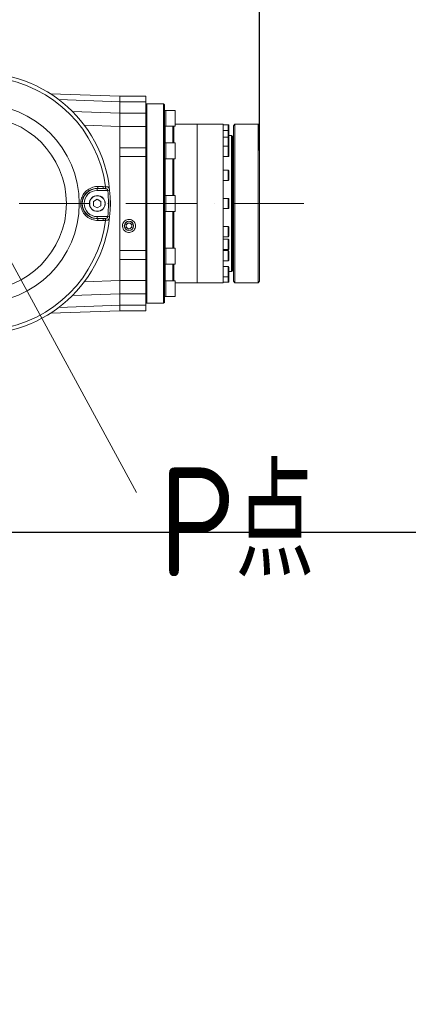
# Model space of a CAD drawing. Header units: millimetres. Extents: x 19214 to 26510, y -7957 to -532.
# Tile 148 of 150: x 22889 to 23098, y -2321 to -1793. Entities that reach past the tile are written whole.
import ezdxf

# ---------------------------------------------------------------- set-up
doc = ezdxf.new("R2010")
doc.units = ezdxf.units.MM
doc.header["$LTSCALE"] = 0.3175
doc.linetypes.add('ACAD_ISO10W100', pattern=[18, 12, -3, 0, -3])
for name, color, linetype, lineweight in [('1轮廓实线层', 7, 'Continuous', 18), ('7标注层', 4, 'Continuous', 13), ('中心线', 4, 'ACAD_ISO10W100', 20), ('细实线', 1, 'Continuous', 20)]:
    doc.layers.add(name, color=color, linetype=linetype, lineweight=lineweight)
doc.styles.add('标准汉字', font='gbenor.shx', dxfattribs={"bigfont": 'gbcbig.shx'})
doc.dimstyles.new('M1：18', dxfattribs={"dimscale": 18, "dimtxt": 3.5, "dimasz": 2.5, "dimexe": 2, "dimexo": 0, "dimgap": 1.5, "dimtad": 1, "dimdec": 1, "dimdsep": 46, "dimtxsty": '标准汉字', "dimcen": 5, "dimdle": 5, "dimclrd": 1, "dimclre": 1, "dimclrt": 256, "dimadec": 4, "dimazin": 2, "dimtfac": 1, "dimtdec": 1, "dimtmove": 0, "dimatfit": 3, "dimfxl": 1, "dimtolj": 1, "dimarcsym": 0})

# ---------------------------------------------------------------- blocks, each defined once
blk = doc.blocks.new('*D29')
at = {"layer": '7标注层', "color": 1, "lineweight": -2, "ltscale": 10, "transparency": 16777216}
for p, q in [((22868.02, -1808.73), (22868.02, -1641.83)), ((23018.02, -1863.05), (23018.02, -1641.83)), ((22913.02, -1677.83), (22973.02, -1677.83))]:
    blk.add_line(p, q, dxfattribs=at)
at = {"layer": '7标注层', "color": 1, "transparency": 16777216}
for points in [[(22913.02, -1670.33), (22913.02, -1685.33), (22868.02, -1677.83)], [(22973.02, -1685.33), (22973.02, -1670.33), (23018.02, -1677.83)]]:
    blk.add_solid(points, dxfattribs=at)
at = {"layer": 'Defpoints', "color": 0, "transparency": 16777216}
for p in [(23018.02, -1677.83), (22868.02, -1808.73), (23018.02, -1863.05)]:
    blk.add_point(p, dxfattribs=at)
at = {"layer": '7标注层', "transparency": 16777216, "insert": (22943.02, -1619.33), "char_height": 63, "attachment_point": 5, "style": '标准汉字'}
blk.add_mtext('\\A1;150', dxfattribs=at)
blk = doc.blocks.new('*D30')
at = {"layer": '7标注层', "color": 1, "lineweight": -2, "ltscale": 10, "transparency": 16777216}
for p, q in [((22118.02, -1312.58), (24046.52, -1312.58)), ((24010.52, -1357.58), (24010.52, -2772.55)), ((23623.2, -2817.55), (24046.52, -2817.55))]:
    blk.add_line(p, q, dxfattribs=at)
at = {"layer": '7标注层', "color": 1, "transparency": 16777216}
for points in [[(24018.02, -1357.58), (24003.02, -1357.58), (24010.52, -1312.58)], [(24003.02, -2772.55), (24018.02, -2772.55), (24010.52, -2817.55)]]:
    blk.add_solid(points, dxfattribs=at)
at = {"layer": 'Defpoints', "color": 0, "transparency": 16777216}
for p in [(22118.02, -1312.58), (23623.2, -2817.55), (24010.52, -2817.55)]:
    blk.add_point(p, dxfattribs=at)
at = {"layer": '7标注层', "transparency": 16777216, "insert": (23952.02, -2065.06), "char_height": 63, "attachment_point": 5, "rotation": 90, "style": '标准汉字'}
blk.add_mtext('\\A1;1505', dxfattribs=at)
blk = doc.blocks.new('*D32')
at = {"layer": '7标注层', "color": 1, "lineweight": -2, "ltscale": 10, "transparency": 16777216}
for p, q in [((21388.46, -2067.84), (23907.11, -2067.84)), ((23871.11, -2112.84), (23871.11, -2772.49)), ((23622.99, -2817.49), (23907.11, -2817.49))]:
    blk.add_line(p, q, dxfattribs=at)
at = {"layer": '7标注层', "color": 1, "transparency": 16777216}
for points in [[(23878.61, -2112.84), (23863.61, -2112.84), (23871.11, -2067.84)], [(23863.61, -2772.49), (23878.61, -2772.49), (23871.11, -2817.49)]]:
    blk.add_solid(points, dxfattribs=at)
at = {"layer": 'Defpoints', "color": 0, "transparency": 16777216}
for p in [(21388.46, -2067.84), (23622.99, -2817.49), (23871.11, -2817.49)]:
    blk.add_point(p, dxfattribs=at)
at = {"layer": '7标注层', "transparency": 16777216, "insert": (23812.61, -2442.66), "char_height": 63, "attachment_point": 5, "rotation": 90, "style": '标准汉字'}
blk.add_mtext('\\A1;749.7', dxfattribs=at)

msp = doc.modelspace()

# ---------------------------------------------------------------- linework, layer by layer
at = {"layer": '1轮廓实线层', "ltscale": 10}
for p, q in [((22906.009, -1832.755), (22943.016, -1834.047)), ((22943.016, -1836.969), (22910.391, -1835.83)), ((22943.016, -1834.047), (22957.016, -1834.047)), ((22943.016, -1836.976), (22943.016, -1834.047)), ((22957.016, -1836.976), (22943.016, -1836.976)), ((22943.016, -1836.976), (22943.016, -1843.118)), ((22957.016, -1834.047), (22957.016, -1836.976)), ((22957.016, -1836.976), (22957.016, -1843.118)), ((22917.707, -1842.243), (22943.016, -1843.127)), ((22957.516, -1838.047), (22957.016, -1838.547)), ((22966.516, -1838.047), (22957.516, -1838.047)), ((22957.516, -1945.047), (22957.516, -1838.047)), ((22967.016, -1838.547), (22966.516, -1838.047)), ((22966.516, -1945.047), (22966.516, -1838.047)), ((22967.016, -1944.547), (22967.016, -1838.547)), ((22967.816, -1841.646), (22967.016, -1841.646)), ((22972.716, -1841.646), (22967.816, -1841.646)), ((22967.816, -1841.646), (22967.816, -1847.218)), ((22967.816, -1841.646), (22967.816, -1849.335)), ((22972.716, -1850.146), (22972.716, -1841.646)), ((22972.816, -1841.746), (22972.816, -1850.046)), ((22943.016, -1843.118), (22957.016, -1843.118)), ((22943.016, -1850.189), (22943.016, -1843.118)), ((22957.016, -1843.118), (22957.016, -1850.189)), ((22967.816, -1847.218), (22967.816, -1850.146)), ((22943.016, -1850.199), (22924.007, -1849.535)), ((22957.016, -1850.189), (22943.016, -1850.189)), ((22943.016, -1850.189), (22943.016, -1861.61)), ((22943.016, -1850.199), (22943.016, -1861.61)), ((22957.016, -1850.189), (22957.016, -1861.61)), ((22967.016, -1850.146), (22967.816, -1850.146)), ((22967.416, -1850.146), (22967.416, -1859.083)), ((22967.816, -1849.335), (22967.816, -1850.146)), ((22967.816, -1850.146), (22972.716, -1850.146)), ((22971.516, -1859.083), (22971.516, -1850.146)), ((22972.016, -1859.083), (22972.016, -1850.146)), ((22984.516, -1849.047), (22972.816, -1849.047)), ((22998.516, -1849.047), (22984.516, -1849.047)), ((22984.516, -1934.047), (22984.516, -1849.047)), ((22998.516, -1934.047), (22998.516, -1849.047)), ((23001.216, -1849.297), (22998.516, -1849.297)), ((23001.216, -1852.304), (22998.516, -1852.304)), ((23001.216, -1852.304), (23001.216, -1849.297)), ((23001.216, -1855.954), (23001.216, -1852.304)), ((23001.516, -1852.604), (23001.516, -1849.597)), ((23001.516, -1856.254), (23001.516, -1852.604)), ((23004.816, -1849.047), (23004.016, -1849.847)), ((23004.016, -1933.247), (23004.016, -1849.847)), ((23017.216, -1849.047), (23004.816, -1849.047)), ((23004.816, -1849.047), (23004.816, -1934.047)), ((23018.016, -1849.847), (23017.216, -1849.047)), ((23017.216, -1934.047), (23017.216, -1849.047)), ((23018.016, -1849.847), (23018.016, -1933.247)), ((23001.216, -1855.954), (22998.516, -1855.954)), ((23001.216, -1860.866), (23001.216, -1855.954)), ((23003.016, -1855.047), (23001.516, -1855.047)), ((23001.516, -1861.154), (23001.516, -1856.254)), ((23003.516, -1855.547), (23003.016, -1855.047)), ((23003.016, -1928.047), (23003.016, -1855.047)), ((23003.516, -1927.547), (23003.516, -1855.547)), ((22943.016, -1861.61), (22957.016, -1861.61)), ((22943.016, -1866.324), (22943.016, -1861.61)), ((22957.016, -1861.61), (22957.016, -1866.324)), ((22967.816, -1859.083), (22967.016, -1859.083)), ((22972.716, -1859.083), (22967.816, -1859.083)), ((22967.816, -1859.083), (22967.816, -1866.777)), ((22967.816, -1859.083), (22967.816, -1867.583)), ((22972.716, -1867.583), (22972.716, -1859.083)), ((22972.816, -1859.183), (22972.816, -1867.483)), ((23001.216, -1860.866), (22998.516, -1860.866)), ((23001.216, -1866.366), (23001.216, -1860.866)), ((23001.516, -1861.16), (23001.516, -1861.154)), ((23001.516, -1866.066), (23001.516, -1861.166)), ((23004.016, -1863.047), (23003.516, -1862.547)), ((22957.016, -1866.324), (22943.016, -1866.324)), ((22943.016, -1916.77), (22943.016, -1866.324)), ((22957.016, -1916.77), (22957.016, -1866.324)), ((22967.016, -1867.583), (22967.816, -1867.583)), ((22967.416, -1867.583), (22967.416, -1887.297)), ((22967.816, -1866.777), (22967.816, -1867.583)), ((22967.816, -1867.583), (22972.716, -1867.583)), ((22971.516, -1887.297), (22971.516, -1867.583)), ((22972.016, -1887.297), (22972.016, -1867.583)), ((22998.516, -1866.366), (23001.216, -1866.366)), ((23001.216, -1873.681), (22998.516, -1873.681)), ((23001.216, -1879.181), (23001.216, -1873.681)), ((23001.516, -1878.881), (23001.516, -1873.981)), ((22998.516, -1879.181), (23001.216, -1879.181)), ((22931.016, -1883.477), (22931.016, -1883.513)), ((22933.9, -1883.513), (22931.016, -1883.477)), ((22931.016, -1883.513), (22933.9, -1883.513)), ((22931.016, -1884.513), (22931.016, -1883.513)), ((22936.62, -1884.513), (22931.016, -1884.513)), ((22935.103, -1883.545), (22933.9, -1883.513)), ((22934.239, -1882.468), (22935.442, -1882.531)), ((22937.597, -1884.413), (22936.62, -1884.513)), ((22931.016, -1889.257), (22929.033, -1890.402)), ((22932.999, -1890.402), (22931.016, -1889.257)), ((22967.816, -1887.297), (22967.016, -1887.297)), ((22972.716, -1887.297), (22967.816, -1887.297)), ((22967.816, -1887.297), (22967.816, -1895.797)), ((22967.816, -1887.297), (22967.816, -1895.797)), ((22972.716, -1895.797), (22972.716, -1887.297)), ((22972.816, -1887.397), (22972.816, -1895.697)), ((23001.216, -1888.797), (22998.516, -1888.797)), ((23001.216, -1894.297), (23001.216, -1888.797)), ((23001.516, -1893.997), (23001.516, -1889.097)), ((22929.033, -1890.402), (22929.033, -1892.692)), ((22929.033, -1892.692), (22931.016, -1893.837)), ((22931.016, -1893.837), (22932.999, -1892.692)), ((22932.999, -1892.692), (22932.999, -1890.402)), ((22998.516, -1894.297), (23001.216, -1894.297)), ((22931.016, -1898.581), (22931.016, -1899.581)), ((22931.016, -1898.581), (22936.62, -1898.581)), ((22931.016, -1899.617), (22931.016, -1899.581)), ((22931.016, -1899.617), (22933.9, -1899.581)), ((22933.9, -1899.581), (22931.016, -1899.581)), ((22933.9, -1899.581), (22935.103, -1899.55)), ((22935.442, -1900.563), (22934.239, -1900.627)), ((22937.597, -1898.682), (22936.62, -1898.581)), ((22967.016, -1895.797), (22967.816, -1895.797)), ((22967.416, -1895.797), (22967.416, -1915.511)), ((22967.816, -1895.797), (22972.716, -1895.797)), ((22971.516, -1915.511), (22971.516, -1895.797)), ((22972.016, -1915.511), (22972.016, -1895.797)), ((22946.516, -1902.681), (22948.016, -1901.815)), ((22946.516, -1904.413), (22946.516, -1902.681)), ((22948.016, -1905.279), (22946.516, -1904.413)), ((22948.016, -1901.815), (22949.516, -1902.681)), ((22948.016, -1905.279), (22949.516, -1904.413)), ((22949.516, -1902.681), (22949.516, -1904.413)), ((23001.216, -1903.913), (22998.516, -1903.913)), ((23001.216, -1904.122), (23001.216, -1903.913)), ((23001.216, -1909.413), (23001.216, -1904.122)), ((23001.516, -1909.113), (23001.516, -1904.213)), ((22998.516, -1909.413), (23001.216, -1909.413)), ((23001.216, -1910.742), (22998.516, -1910.742)), ((23001.216, -1916.242), (23001.216, -1910.742)), ((23001.516, -1915.942), (23001.516, -1911.042)), ((22967.816, -1915.511), (22967.016, -1915.511)), ((22972.716, -1915.511), (22967.816, -1915.511)), ((22967.816, -1915.511), (22967.816, -1924.011)), ((22972.716, -1916.327), (22972.716, -1915.511)), ((22972.716, -1924.011), (22972.716, -1916.327)), ((22972.816, -1915.611), (22972.816, -1916.408)), ((22972.816, -1916.408), (22972.816, -1923.911)), ((22998.516, -1916.242), (23001.216, -1916.242)), ((22943.016, -1916.77), (22957.016, -1916.77)), ((22943.016, -1921.485), (22943.016, -1916.77)), ((22957.016, -1921.485), (22943.016, -1921.485)), ((22943.016, -1921.485), (22943.016, -1932.905)), ((22943.016, -1921.485), (22943.016, -1932.888)), ((22957.016, -1916.77), (22957.016, -1921.485)), ((22957.016, -1921.485), (22957.016, -1932.905)), ((23001.216, -1916.728), (22998.516, -1916.728)), ((23001.216, -1917.533), (23001.216, -1916.728)), ((23001.216, -1922.228), (23001.216, -1917.533)), ((23001.516, -1921.928), (23001.516, -1917.028)), ((23003.516, -1920.547), (23004.016, -1920.047)), ((22967.016, -1924.011), (22967.816, -1924.011)), ((22967.016, -1924.011), (22967.016, -1925.547)), ((22967.416, -1924.011), (22967.416, -1932.948)), ((22967.816, -1924.011), (22972.716, -1924.011)), ((22971.516, -1932.948), (22971.516, -1924.011)), ((22972.016, -1932.948), (22972.016, -1924.011)), ((22998.516, -1922.228), (23001.216, -1922.228)), ((23001.216, -1925.29), (22998.516, -1925.29)), ((23001.216, -1926.988), (23001.216, -1925.29)), ((23001.216, -1930.79), (23001.216, -1926.988)), ((23001.516, -1930.49), (23001.516, -1925.59)), ((22998.516, -1930.79), (23001.216, -1930.79)), ((23001.216, -1931.047), (23001.216, -1930.79)), ((23001.216, -1933.797), (23001.216, -1931.047)), ((23001.516, -1928.047), (23003.016, -1928.047)), ((23001.516, -1933.497), (23001.516, -1930.49)), ((23003.016, -1928.047), (23003.516, -1927.547)), ((22924.013, -1933.551), (22943.016, -1932.888)), ((22943.016, -1932.888), (22943.016, -1939.951)), ((22943.016, -1932.905), (22957.016, -1932.905)), ((22943.016, -1939.976), (22943.016, -1932.905)), ((22957.016, -1932.905), (22957.016, -1939.976)), ((22967.816, -1932.948), (22967.016, -1932.948)), ((22972.716, -1932.948), (22967.816, -1932.948)), ((22967.816, -1932.948), (22967.816, -1941.448)), ((22972.716, -1935.893), (22972.716, -1932.948)), ((22972.716, -1941.448), (22972.716, -1935.893)), ((22972.816, -1933.048), (22972.816, -1935.923)), ((22972.816, -1934.047), (22984.516, -1934.047)), ((22972.816, -1935.923), (22972.816, -1941.348)), ((22984.516, -1934.047), (22998.516, -1934.047)), ((22998.516, -1933.797), (23001.216, -1933.797)), ((23004.016, -1933.247), (23004.816, -1934.047)), ((23004.816, -1934.047), (23017.216, -1934.047)), ((23017.216, -1934.047), (23018.016, -1933.247)), ((22943.016, -1939.951), (22917.723, -1940.834)), ((22957.016, -1939.976), (22943.016, -1939.976)), ((22943.016, -1939.976), (22943.016, -1946.118)), ((22957.016, -1939.976), (22957.016, -1946.118)), ((22967.016, -1941.448), (22967.816, -1941.448)), ((22967.816, -1941.448), (22972.716, -1941.448)), ((22910.403, -1947.255), (22943.016, -1946.116)), ((22943.016, -1946.118), (22957.016, -1946.118)), ((22943.016, -1949.047), (22943.016, -1946.118)), ((22957.016, -1944.547), (22957.516, -1945.047)), ((22957.016, -1946.118), (22957.016, -1949.047)), ((22957.516, -1945.047), (22966.516, -1945.047)), ((22966.516, -1945.047), (22967.016, -1944.547)), ((22943.016, -1949.047), (22906.009, -1950.339)), ((22957.016, -1949.047), (22943.016, -1949.047))]:
    msp.add_line(p, q, dxfattribs=at)
at = {"layer": '1轮廓实线层', "lineweight": 20, "ltscale": 10}
for points in [[(22931.016, -1883.477), (22931.083, -1883.451), (22931.147, -1883.387), (22931.206, -1883.287), (22931.258, -1883.155), (22931.3, -1882.997), (22931.331, -1882.819), (22931.349, -1882.627), (22931.355, -1882.429)], [(22931.355, -1882.429), (22933.237, -1882.454), (22934.239, -1882.468)], [(22934.239, -1882.468), (22934.233, -1882.665), (22934.215, -1882.857), (22934.184, -1883.035), (22934.141, -1883.192), (22934.09, -1883.324), (22934.031, -1883.423), (22933.967, -1883.487), (22933.9, -1883.513)], [(22931.016, -1899.617), (22931.083, -1899.643), (22931.147, -1899.707), (22931.206, -1899.807), (22931.258, -1899.939), (22931.3, -1900.097), (22931.331, -1900.275), (22931.349, -1900.467), (22931.355, -1900.665)], [(22934.239, -1900.627), (22932.357, -1900.652), (22931.355, -1900.665)], [(22933.9, -1899.581), (22933.967, -1899.607), (22934.031, -1899.671), (22934.09, -1899.77), (22934.141, -1899.902), (22934.184, -1900.06), (22934.215, -1900.238), (22934.233, -1900.429), (22934.239, -1900.627)]]:
    msp.add_lwpolyline(points, dxfattribs=at)
at = {"layer": '1轮廓实线层', "ltscale": 10}
for centre, radius in [((22931.016, -1891.547), 4.25), ((22931.016, -1891.547), 4.15), ((22948.016, -1903.547), 2.5), ((22948.016, -1903.547), 2.458)]:
    msp.add_circle(centre, radius, dxfattribs=at)
at = {"layer": '1轮廓实线层', "lineweight": 20, "ltscale": 10}
for centre, radius, start, end in [((22868.016, -1891.547), 70, 270, 90), ((22868.016, -1891.547), 68.026, 7.61622, 82.38378), ((22868.016, -1891.547), 53.314, 270, 90), ((22972.716, -1841.746), 0.1, 360, 90), ((22868.016, -1891.547), 46.473, 270, 90), ((22972.716, -1850.046), 0.1, 270, 0), ((23001.216, -1849.597), 0.3, 0, 90), ((23001.216, -1852.604), 0.3, 360, 90), ((23001.216, -1856.254), 0.3, 0, 90), ((22972.716, -1859.183), 0.1, 0, 90), ((23001.216, -1861.166), 0.3, 0, 90), ((22972.716, -1867.483), 0.1, 270, 0), ((23001.216, -1866.066), 0.3, 270, 0), ((23001.216, -1873.981), 0.3, 360, 90), ((23001.216, -1878.881), 0.3, 270, 360), ((22931.016, -1891.547), 8.034, 90, 270), ((22931.016, -1891.547), 7.034, 90, 270), ((22933.906, -1882.581), 1.537, 321.16014, 1.85076), ((22868.016, -1891.547), 68.964, 354.14563, 5.85437), ((22868.016, -1891.547), 69.945, 354.14563, 5.85437), ((22972.716, -1887.397), 0.1, 360, 90), ((23001.216, -1889.097), 0.3, 0, 90), ((23001.216, -1893.997), 0.3, 270, 360), ((22868.016, -1891.547), 68.026, 277.61622, 352.38378), ((22933.906, -1900.513), 1.537, 358.14924, 38.83986), ((22972.716, -1895.697), 0.1, 270, 360), ((22948.016, -1903.547), 1.5, 120, 180), ((22948.016, -1903.547), 1.5, 180, 240), ((22948.016, -1903.547), 1.5, 60, 120), ((22948.016, -1903.547), 1.5, 240, 300), ((22948.016, -1903.547), 1.5, 0, 60), ((22948.016, -1903.547), 1.5, 300, 0), ((23001.216, -1904.213), 0.3, 0, 90), ((23001.216, -1909.113), 0.3, 270, 360), ((23001.216, -1911.042), 0.3, 0, 90), ((22972.716, -1915.611), 0.1, 0, 90), ((23001.216, -1915.942), 0.3, 270, 0), ((23001.216, -1917.028), 0.3, 0, 90), ((22972.716, -1923.911), 0.1, 270, 0), ((23001.216, -1921.928), 0.3, 270, 0), ((23001.216, -1925.59), 0.3, 0, 90), ((23001.216, -1930.49), 0.3, 270, 0), ((22972.716, -1933.048), 0.1, 360, 90), ((23001.216, -1933.497), 0.3, 270, 0), ((22972.716, -1941.348), 0.1, 270, 0)]:
    msp.add_arc(centre, radius, start, end, dxfattribs=at)
at = {"layer": '1轮廓实线层', "ltscale": 10}
for points, knots in [([(22931.355, -1900.665), (22930.271, -1900.566), (22928.103, -1900.369), (22925.243, -1898.646), (22923.161, -1896.117), (22922.122, -1893.098), (22922.129, -1890.073), (22923.034, -1887.314), (22924.733, -1884.964), (22927.156, -1883.216), (22929.507, -1882.481), (22930.948, -1882.44), (22931.355, -1882.429)], [0, 0, 0, 0, 36751.564487, 73552.8769368, 109578.0893324, 143263.9404484, 174453.982979, 204576.2305316, 235484.2440968, 268438.5687256, 303681.557259, 317521.4886158, 317521.4886158, 317521.4886158, 317521.4886158]), ([(22931.016, -1883.477), (22930.655, -1883.487), (22929.372, -1883.521), (22927.282, -1884.169), (22925.123, -1885.712), (22923.603, -1887.79), (22922.79, -1890.237), (22922.784, -1892.925), (22923.718, -1895.605), (22925.58, -1897.84), (22928.125, -1899.357), (22930.052, -1899.53), (22931.016, -1899.617)], [0, 0, 0, 0, 13950.8049818, 49477.5973577, 82580.1395174, 113425.020557, 143284.9858682, 174109.238801, 207510.3204607, 243509.2222322, 280531.5249096, 317587.9610448, 317587.9610448, 317587.9610448, 317587.9610448]), ([(22936.62, -1884.513), (22936.593, -1884.402), (22936.538, -1884.174), (22936.367, -1883.877), (22936.068, -1883.681), (22935.634, -1883.577), (22935.294, -1883.556), (22935.103, -1883.545)], [0, 0, 0, 0, 26764.8646768, 55186.9469963, 87195.5850661, 123512.9640357, 169492.8277218, 169492.8277218, 169492.8277218, 169492.8277218]), ([(22935.442, -1882.531), (22935.731, -1882.544), (22936.279, -1882.569), (22936.893, -1882.765), (22937.261, -1883.111), (22937.421, -1883.493), (22937.515, -1883.843), (22937.564, -1884.119), (22937.589, -1884.346), (22937.597, -1884.413)], [0, 0, 0, 0, 53446.6280988, 101135.3217524, 148172.6281685, 180809.5322226, 190959.0364465, 218305.5815669, 229554.3368214, 229554.3368214, 229554.3368214, 229554.3368214]), ([(22935.103, -1899.55), (22935.292, -1899.538), (22935.641, -1899.516), (22936.074, -1899.412), (22936.363, -1899.216), (22936.524, -1898.944), (22936.591, -1898.719), (22936.617, -1898.596), (22936.62, -1898.581)], [0, 0, 0, 0, 53143.8829603, 98317.2807056, 133167.8154574, 163251.901524, 193498.2851052, 197745.5939369, 197745.5939369, 197745.5939369, 197745.5939369]), ([(22937.597, -1898.682), (22937.594, -1898.712), (22937.57, -1898.93), (22937.53, -1899.178), (22937.433, -1899.568), (22937.282, -1899.956), (22936.902, -1900.326), (22936.291, -1900.525), (22935.729, -1900.55), (22935.442, -1900.563)], [0, 0, 0, 0, 5203.5942737, 37084.6944351, 42663.7352098, 81453.0091147, 125503.0872676, 176536.0358054, 229502.6101498, 229502.6101498, 229502.6101498, 229502.6101498]), ([(22948.016, -1900.047), (22947.627, -1900.085), (22946.848, -1900.161), (22945.811, -1900.751), (22945.016, -1901.62), (22944.549, -1902.712), (22944.466, -1903.906), (22944.79, -1905.075), (22945.496, -1906.077), (22946.501, -1906.779), (22947.662, -1907.095), (22948.831, -1907.015), (22949.896, -1906.572), (22950.768, -1905.812), (22951.361, -1904.788), (22951.586, -1903.598), (22951.393, -1902.385), (22950.798, -1901.309), (22949.885, -1900.511), (22948.903, -1900.103), (22948.263, -1900.063), (22948.016, -1900.047)], [0, 0, 0, 0, 30919.7674914, 61835.3288328, 92876.8674057, 124296.7742744, 156315.7105633, 189000.6332091, 222027.0668636, 254631.4076412, 286080.0105203, 316378.5008375, 346339.2509399, 376946.845107, 408730.2527501, 441492.0071427, 474500.5401204, 507057.2656032, 538913.9471176, 570205.3369486, 589881.2889654, 589881.2889654, 589881.2889654, 589881.2889654])]:
    msp.add_open_spline(points, degree=3, knots=knots, dxfattribs=at)
at = {"layer": '7标注层', "ltscale": 10}
msp.add_arc((22118.016, -2817.547), 1504.97, 298.995883, 183.004117, dxfattribs=at)
at = {"layer": '中心线', "ltscale": 10}
msp.add_line((23041.733, -1891.547), (22295.055, -1891.547), dxfattribs=at)
at = {"layer": '细实线', "ltscale": 10}
msp.add_line((22880.091, -1913.837), (22951.953, -2046.489), dxfattribs=at)

# ---------------------------------------------------------------- texts
at = {"layer": '细实线', "ltscale": 10, "insert": (22964.148, -2033.063), "char_height": 58.5, "width": 48707.52353, "attachment_point": 1, "style": '标准汉字'}
msp.add_mtext('P点', dxfattribs=at)

# ---------------------------------------------------------------- dimensions: what is measured, and where the dimension line sits
at = {"layer": '7标注层', "ltscale": 10}
for base, p1, p2, picture, middle in [((24010.52, -2817.547), (22118.016, -1312.577), (23623.204, -2817.547), '*D30', (23952.02, -2065.062)), ((23871.112, -2817.49), (21388.461, -2067.836), (23622.986, -2817.49), '*D32', (23812.612, -2442.663))]:
    dim = msp.add_linear_dim(base=base, p1=p1, p2=p2, angle=270, dimstyle='M1：18', override={"dimsah": 1, "dimtzin": 8}, dxfattribs=at)
    dim.commit()
    dim.dimension.update_dxf_attribs({"geometry": picture, "text_midpoint": middle})
dim = msp.add_linear_dim(base=(23018.016, -1677.828), p1=(22868.016, -1808.727), p2=(23018.016, -1863.053), dimstyle='M1：18', override={"dimsah": 1, "dimtzin": 8}, dxfattribs=at)
dim.commit()
dim.dimension.update_dxf_attribs({"geometry": '*D29', "text_midpoint": (22943.016, -1619.328)})

doc.saveas('drawing.dxf')
